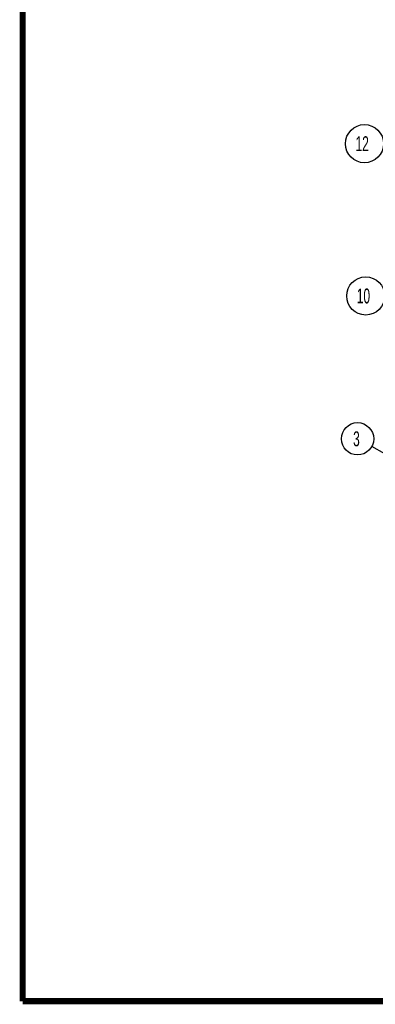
# Model space of a CAD drawing. Header units: millimetres. Extents: x 6 to 414, y 7 to 290.
# Tile 1 of 256: x 6 to 66, y 7 to 172. Entities that reach past the tile are written whole.
import ezdxf

# ---------------------------------------------------------------- set-up
doc = ezdxf.new("R2010")
doc.units = ezdxf.units.MM
doc.header["$LTSCALE"] = 23.1
doc.layers.get('0').update_dxf_attribs({"linetype": 'CONTINUOUS'})
doc.styles.get("Standard").update_dxf_attribs({"font": 'txt', "width": 0.6})
doc.dimstyles.get("Standard").update_dxf_attribs({"dimtxt": 2.5, "dimasz": 1.8, "dimexe": 0.05, "dimexo": 0.0625, "dimtad": 1, "dimzin": 0, "dimdsep": 46, "dimtxsty": 'Standard', "dimblk": '_FILLED', "dimblk1": '_FILLED', "dimblk2": '_FILLED', "dimcen": 0.09, "dimadec": 0, "dimazin": 0, "dimtol": 1, "dimtp": 0.01, "dimtm": 0.01, "dimtfac": 1, "dimtofl": 0, "dimtmove": 0, "dimatfit": 3, "dimldrblk": '_FILLED', "dimfxl": 0, "dimtolj": 1, "dimtzin": 0, "dimarcsym": 0})

# ---------------------------------------------------------------- blocks, each defined once
blk = doc.blocks.new('_FILLED')
at = {"color": 0, "linetype": 'ByBlock'}
blk.add_solid([(0, 0), (-1, 0.222), (-1, -0.222)], dxfattribs=at)
blk = doc.blocks.new('BALLOON_BL2', base_point=(62.93, 101.54))
at = {"color": 2, "linetype": 'Continuous'}
blk.add_circle((62.93, 101.54), 2.71, dxfattribs=at)
at = {"color": 2, "linetype": 'Continuous', "insert": (62.18, 102.79), "char_height": 2.5, "width": 1.5, "attachment_point": 1, "line_spacing_factor": 0.9}
blk.add_mtext('3', dxfattribs=at)
blk = doc.blocks.new('BALLOON_BL7', base_point=(64.3, 125.5))
at = {"color": 2, "linetype": 'Continuous'}
blk.add_circle((64.3, 125.5), 3.2, dxfattribs=at)
at = {"color": 2, "linetype": 'Continuous', "insert": (62.8, 126.75), "char_height": 2.5, "width": 3, "attachment_point": 1, "line_spacing_factor": 0.9}
blk.add_mtext('10', dxfattribs=at)
blk = doc.blocks.new('BALLOON_BL9', base_point=(64.09, 151.04))
at = {"color": 2, "linetype": 'Continuous'}
blk.add_circle((64.09, 151.04), 3.2, dxfattribs=at)
at = {"color": 2, "linetype": 'Continuous', "insert": (62.59, 152.29), "char_height": 2.5, "width": 3, "attachment_point": 1, "line_spacing_factor": 0.9}
blk.add_mtext('12', dxfattribs=at)

msp = doc.modelspace()

# ---------------------------------------------------------------- linework, layer by layer
at = {"color": 7, "linetype": 'Continuous', "const_width": 1.03}
for points in [[(6.69, 289.21), (6.69, 7.21)], [(6.69, 7.21), (412.69, 7.21)]]:
    msp.add_lwpolyline(points, dxfattribs=at)

# ---------------------------------------------------------------- block references
at = {"color": 2, "linetype": 'Continuous'}
for name, p in [('BALLOON_BL9', (64.09, 151.04)), ('BALLOON_BL7', (64.3, 125.5)), ('BALLOON_BL2', (62.93, 101.54))]:
    msp.add_blockref(name, p, dxfattribs=at)

# ---------------------------------------------------------------- leaders
msp.add_leader([(86.38, 88.57), (65.3, 100.23)], dimstyle='Standard', override={"dimtad": 0}, dxfattribs=at)

doc.saveas('drawing.dxf')
